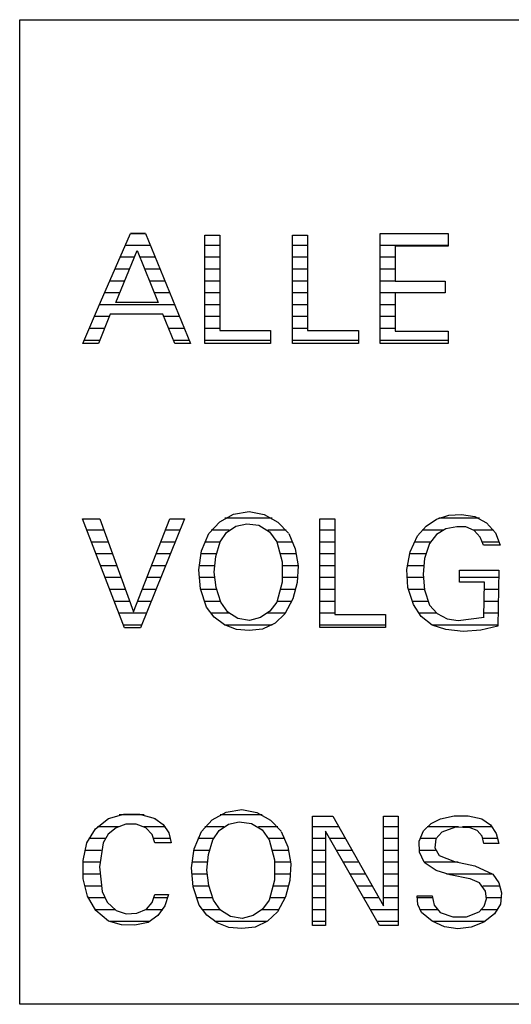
# Model space of a CAD drawing. Extents: x -20500 to 18806, y -14250 to 12231.
# Tile 1 of 16: x -16699 to -14996, y -7267 to -3854. Entities that reach past the tile are written whole.
import ezdxf

# ---------------------------------------------------------------- set-up
doc = ezdxf.new("R2010")
doc.units = 0
doc.header["$MEASUREMENT"] = 0
doc.linetypes.add('DOT', pattern=[50, 0, -50])
doc.layers.add('LAYER107', color=2, linetype='DOT')
doc.layers.add('LAYER28', color=1, linetype='CONTINUOUS')

msp = doc.modelspace()

# ---------------------------------------------------------------- linework, layer by layer
at = {"layer": 'LAYER107', "color": 5, "linetype": 'Continuous'}
for p, q in [((-16418.75, -4834.15565), (-16315.56245, -4595.2816)), ((-16315.56245, -4595.2816), (-16263.62455, -4595.2816)), ((-16263.62455, -4595.2816), (-16107.87505, -4976.79635)), ((-16057.74995, -4807.1556), (-16057.74995, -4600.82815)), ((-16057.74995, -4600.82815), (-16005.81205, -4600.82815)), ((-16005.81205, -4600.82815), (-16005.81205, -4931.781)), ((-15753.99935, -4807.1556), (-15753.99935, -4600.82815)), ((-15753.99935, -4600.82815), (-15702.063, -4600.82815)), ((-15702.063, -4600.82815), (-15702.063, -4931.781)), ((-15450.25025, -4782.9212), (-15450.25025, -4595.98425)), ((-15450.25025, -4595.98425), (-15215.56245, -4595.98425)), ((-15215.56245, -4595.98425), (-15215.56245, -4639.5939)), ((-15215.56245, -4639.5939), (-15398.3124, -4639.5939)), ((-15398.3124, -4639.5939), (-15398.3124, -4760.76545)), ((-16366.1255, -4834.8591), (-16292.0624, -4654.1401)), ((-16292.0624, -4654.1401), (-16219.3756, -4834.8591)), ((-15398.3124, -4760.76545), (-15225.9369, -4760.76545)), ((-15225.9369, -4760.76545), (-15225.9369, -4801.60905)), ((-16057.74995, -4977.48375), (-16057.74995, -4807.1556)), ((-15753.99935, -4977.48375), (-15753.99935, -4807.1556)), ((-15450.25025, -4977.48375), (-15450.25025, -4782.9212)), ((-15225.9369, -4801.60905), (-15398.3124, -4801.60905)), ((-15398.3124, -4801.60905), (-15398.3124, -4933.85885)), ((-16480.37415, -4977.48375), (-16418.75, -4834.15565)), ((-16289.624, -4834.8591), (-16366.1255, -4834.8591)), ((-16219.3756, -4834.8591), (-16289.93685, -4834.8591)), ((-16385.49955, -4875.70265), (-16426.3748, -4977.48375)), ((-16203.4378, -4875.70265), (-16385.49955, -4875.70265)), ((-16161.8744, -4976.79635), (-16203.4378, -4875.70265)), ((-16005.81205, -4931.781), (-15829.93775, -4931.781)), ((-15829.93775, -4931.781), (-15829.93775, -4977.48375)), ((-15702.063, -4931.781), (-15526.18715, -4931.781)), ((-15526.18715, -4931.781), (-15526.18715, -4977.48375)), ((-15398.3124, -4933.85885), (-15215.56245, -4933.85885)), ((-15215.56245, -4933.85885), (-15215.56245, -4977.48375)), ((-16426.3748, -4977.48375), (-16480.37415, -4977.48375)), ((-16107.87505, -4976.79635), (-16161.8744, -4976.79635)), ((-16107.87505, -4976.79635), (-16107.87505, -4976.79635)), ((-15829.93775, -4977.48375), (-16057.74995, -4977.48375)), ((-15526.18715, -4977.48375), (-15753.99935, -4977.48375)), ((-15215.56245, -4977.48375), (-15450.25025, -4977.48375)), ((-15958.44115, -5568.9308), (-15904.63715, -5559.67065)), ((-15904.6875, -5559.68665), (-15851.8463, -5570.1561)), ((-16336.438, -5962.96885), (-16481.8756, -5584.23425)), ((-16481.8756, -5584.23425), (-16450.68815, -5584.23425)), ((-16450.68815, -5584.23425), (-16421.62475, -5584.23425)), ((-16421.62475, -5584.23425), (-16305.3116, -5907.5779)), ((-16305.3116, -5907.5779), (-16178.62395, -5584.23425)), ((-16128.7491, -5584.23425), (-16280.37565, -5962.96885)), ((-16178.62395, -5584.23425), (-16128.7491, -5584.23425)), ((-16043.75, -5634.9373), (-16006.46665, -5594.8929)), ((-16006.46665, -5594.8929), (-15958.44115, -5568.9308)), ((-15851.8463, -5570.1561), (-15804.6097, -5596.0766)), ((-15804.6097, -5596.0766), (-15767.5461, -5634.8072)), ((-15659.62525, -5791.1556), (-15659.62525, -5584.8282)), ((-15659.62525, -5584.8282), (-15607.6874, -5584.8282)), ((-15607.6874, -5584.8282), (-15607.6874, -5915.781)), ((-15291.75415, -5610.43775), (-15254.94995, -5586.22055)), ((-15254.94995, -5586.22055), (-15213.1241, -5572.37585)), ((-15213.1241, -5572.37585), (-15169.4031, -5569.83185)), ((-15169.31305, -5569.85895), (-15123.1827, -5576.1406)), ((-15123.1827, -5576.1406), (-15082.27995, -5598.08695)), ((-15982.48445, -5632.0469), (-15950.50355, -5610.27565)), ((-15950.50355, -5610.27565), (-15912.9318, -5601.75325)), ((-15912.87535, -5601.7029), (-15870.4773, -5607.1892)), ((-15870.4773, -5607.1892), (-15833.83635, -5629.171)), ((-15833.83635, -5629.171), (-15809.04845, -5663.9744)), ((-15320.9366, -5643.24915), (-15291.75415, -5610.43775)), ((-15222.72795, -5619.00865), (-15255.95245, -5639.4058)), ((-15184.5627, -5612.09375), (-15222.72795, -5619.00865)), ((-15153.685, -5612.8437), (-15184.5398, -5612.06855)), ((-15125.47605, -5625.3689), (-15153.685, -5612.8437)), ((-15104.20685, -5647.7337), (-15125.47605, -5625.3689)), ((-15082.27995, -5598.08695), (-15051.503, -5633.10585)), ((-16068.9377, -5695.98425), (-16043.7927, -5635.0067)), ((-16020.0577, -5715.572), (-16004.19615, -5663.86755)), ((-16004.24955, -5664.0156), (-15982.48445, -5632.0469)), ((-15808.99965, -5664.0156), (-15790.5411, -5733.16385)), ((-15767.5003, -5634.9373), (-15744.9478, -5689.08155)), ((-15346.70105, -5699.56705), (-15320.9488, -5643.24415)), ((-15255.95245, -5639.4058), (-15279.40825, -5670.3415)), ((-15093.1259, -5676.4843), (-15104.20685, -5647.7337)), ((-15051.503, -5633.10585), (-15034.993, -5676.48925)), ((-16078.9627, -5761.61425), (-16068.9377, -5695.98425)), ((-15744.9478, -5689.08155), (-15734.7824, -5747.05885)), ((-15358.0185, -5760.45645), (-15346.70105, -5699.56705)), ((-15279.3747, -5670.24995), (-15296.492, -5722.53115)), ((-15068.18695, -5676.4843), (-15093.1259, -5676.4843)), ((-15035.0006, -5676.4843), (-15068.18695, -5676.4843)), ((-16025.0244, -5769.01205), (-16020.0577, -5715.572)), ((-15790.5411, -5733.16385), (-15790.5411, -5804.6795)), ((-15296.492, -5722.53115), (-15302.2339, -5776.8902)), ((-16073.0789, -5827.74315), (-16078.9627, -5761.61425)), ((-15734.7824, -5747.05885), (-15737.5351, -5805.4405)), ((-15354.2282, -5822.27175), (-15358.0185, -5760.45645)), ((-15176.2497, -5804.57765), (-15176.2497, -5763.0306)), ((-15176.2497, -5763.0306), (-15039.12505, -5763.0306)), ((-15039.12505, -5763.0306), (-15043.31205, -5956.21795)), ((-16018.9636, -5822.75315), (-16025.0244, -5769.01205)), ((-15659.62525, -5961.48375), (-15659.62525, -5791.1556)), ((-15302.2339, -5776.8902), (-15296.492, -5831.24925)), ((-16051.6876, -5890.4373), (-16073.0789, -5827.74315)), ((-16002.1881, -5873.8121), (-16018.9636, -5822.75315)), ((-15790.5411, -5804.6795), (-15808.97825, -5873.77585)), ((-15737.5351, -5805.4405), (-15753.11125, -5862.2032)), ((-15335.49955, -5881.43655), (-15354.2282, -5822.27175)), ((-15296.492, -5831.24925), (-15279.3518, -5883.5819)), ((-15088.99995, -5804.57765), (-15176.2497, -5804.57765)), ((-15091.06295, -5925.04655), (-15088.99995, -5804.57765)), ((-15753.11125, -5862.2032), (-15780.542, -5913.81225)), ((-16025.4303, -5925.78925), (-16051.69525, -5890.34765)), ((-15978.54005, -5907.69575), (-16002.17135, -5873.84455)), ((-15808.99965, -5873.8121), (-15832.72095, -5905.0892)), ((-15309.1385, -5923.03735), (-15335.4355, -5881.52735)), ((-15279.3747, -5883.51555), (-15253.39965, -5912.8479)), ((-15990.02535, -5952.5032), (-16025.4303, -5925.78925)), ((-15943.82325, -5930.03465), (-15978.54005, -5907.69575)), ((-15903.18755, -5937.51525), (-15943.82325, -5930.03465)), ((-15865.2481, -5927.11905), (-15903.125, -5937.5454)), ((-15832.72095, -5905.0892), (-15865.2481, -5927.11905)), ((-15780.6244, -5913.9843), (-15814.6866, -5946.85705)), ((-15607.6874, -5915.781), (-15431.81305, -5915.781)), ((-15431.81305, -5915.781), (-15431.81305, -5961.48375)), ((-15270.1828, -5953.35195), (-15309.1385, -5923.03735)), ((-15253.39965, -5912.8479), (-15219.01855, -5931.5727)), ((-15219.01855, -5931.5727), (-15180.3192, -5937.484)), ((-15180.37565, -5937.51525), (-15090.86455, -5924.99125)), ((-16280.37565, -5962.96885), (-16336.438, -5962.96885)), ((-15948.73655, -5968.0313), (-15990.02535, -5952.5032)), ((-15904.6875, -5971.28065), (-15948.73655, -5968.0313)), ((-15857.58515, -5966.67405), (-15904.6112, -5971.30585)), ((-15814.6866, -5946.85705), (-15857.58515, -5966.67405)), ((-15431.81305, -5961.48375), (-15659.62525, -5961.48375)), ((-15223.3124, -5968.6714), (-15270.1828, -5953.35195)), ((-15163.03255, -5974.71045), (-15223.19945, -5968.68975)), ((-15102.1454, -5970.4956), (-15163.03255, -5974.71045)), ((-15043.31205, -5956.21795), (-15102.1454, -5970.4956)), ((-16391.81215, -6622.89045), (-16338.58645, -6608.1047)), ((-16338.58645, -6608.1047), (-16283.6624, -6608.1047)), ((-16283.6624, -6608.1047), (-16230.4367, -6622.89045)), ((-16032.0297, -6627.89385), (-15984.0042, -6601.93025)), ((-15984.0042, -6601.93025), (-15930.19865, -6592.6712)), ((-15930.249, -6592.68725), (-15877.40785, -6603.1563)), ((-15877.40785, -6603.1563), (-15830.1712, -6629.07715)), ((-15685.18675, -6820.6871), (-15685.18675, -6615.0627)), ((-15685.18675, -6615.0627), (-15614.563, -6615.0627)), ((-15614.563, -6615.0627), (-15438.68715, -6926.62505)), ((-15438.68715, -6926.62505), (-15438.68715, -6615.0627)), ((-15438.68715, -6615.0627), (-15388.81225, -6615.0627)), ((-15388.81225, -6615.0627), (-15388.81225, -6994.4847)), ((-15241.93725, -6624.32785), (-15194.37715, -6613.6368)), ((-15194.37715, -6613.6368), (-15145.46815, -6613.86795)), ((-15145.46815, -6613.86795), (-15097.8592, -6625.06105)), ((-16436.08095, -6659.33075), (-16391.71755, -6622.863)), ((-16331.2332, -6643.2564), (-16364.78425, -6656.1455)), ((-16295.1401, -6643.2564), (-16331.2332, -6643.2564)), ((-16261.62415, -6656.1241), (-16295.1401, -6643.2564)), ((-16230.49925, -6622.89045), (-16201.7029, -6643.72405)), ((-16201.7029, -6643.72405), (-16182.1884, -6673.3307)), ((-16069.3115, -6667.9367), (-16032.0297, -6627.89385)), ((-16008.0475, -6665.0467), (-15976.0666, -6643.27545)), ((-15976.0666, -6643.27545), (-15938.49485, -6634.75265)), ((-15938.4369, -6634.7023), (-15896.0388, -6640.1886)), ((-15896.0388, -6640.1886), (-15859.3979, -6662.1704)), ((-15830.1712, -6629.07715), (-15793.1076, -6667.80775)), ((-15300.1251, -6666.5619), (-15274.30265, -6640.96985)), ((-15274.30265, -6640.96985), (-15242.03035, -6624.3347)), ((-15189.7766, -6653.10975), (-15237.0758, -6670.7283)), ((-15139.4989, -6656.1714), (-15189.7766, -6653.10975)), ((-15097.937, -6625.01525), (-15068.75765, -6645.88775)), ((-15068.75765, -6645.88775), (-15048.30475, -6675.4814)), ((-16466.5619, -6708.04595), (-16436.08095, -6659.33075)), ((-16392.5247, -6677.8656), (-16410.47515, -6708.00095)), ((-16364.8117, -6656.1241), (-16392.5247, -6677.8656)), ((-16240.4495, -6678.7224), (-16261.6852, -6656.1081)), ((-16230.49925, -6708.04595), (-16240.4495, -6678.7224)), ((-16182.1884, -6673.3307), (-16174.3927, -6708.07725)), ((-16094.4992, -6728.98485), (-16069.35425, -6668.0069)), ((-16029.8126, -6697.0154), (-16008.0475, -6665.0467)), ((-15859.3979, -6662.1704), (-15834.61, -6696.97495)), ((-15793.06185, -6667.9367), (-15770.50935, -6722.0825)), ((-15453.2501, -6994.4847), (-15639.50045, -6667.67195)), ((-15639.50045, -6667.67195), (-15639.50045, -6994.4847)), ((-15315.0406, -6702.005), (-15300.13275, -6666.642)), ((-15237.12465, -6670.7184), (-15257.72095, -6693.83315)), ((-15114.9048, -6665.1413), (-15139.4531, -6656.1714)), ((-15097.5891, -6684.7191), (-15114.9048, -6665.1413)), ((-15091.687, -6710.1715), (-15097.5891, -6684.7191)), ((-15048.30475, -6675.4814), (-15039.0854, -6710.2539)), ((-16479.7043, -6769.162), (-16466.62445, -6708.1764)), ((-16410.49955, -6708.04595), (-16422.8958, -6791.5245)), ((-16205.56185, -6708.04595), (-16230.49925, -6708.04595)), ((-16174.3744, -6708.04595), (-16205.56185, -6708.04595)), ((-16045.6192, -6748.57255), (-16029.7577, -6696.86965)), ((-15834.5627, -6697.0154), (-15816.10415, -6766.16285)), ((-15770.50935, -6722.0825), (-15760.34395, -6780.05905)), ((-15314.2853, -6740.51665), (-15315.0406, -6702.005)), ((-15257.72095, -6693.83315), (-15261.35405, -6724.52315)), ((-15064.6866, -6710.1715), (-15091.687, -6710.1715)), ((-15039.0625, -6710.1715), (-15064.6866, -6710.1715)), ((-16104.52425, -6794.6144), (-16094.4992, -6728.98485)), ((-16050.58595, -6802.01265), (-16045.6192, -6748.57255)), ((-15297.99955, -6775.2655), (-15314.2853, -6740.51665)), ((-15261.35405, -6724.52315), (-15246.76515, -6751.76775)), ((-15246.81245, -6751.7189), (-15193.4204, -6772.51205)), ((-16479.01305, -6831.97175), (-16479.7043, -6769.162)), ((-16422.8958, -6791.5245), (-16413.7604, -6876.10015)), ((-15816.10415, -6766.16285), (-15816.10415, -6837.67855)), ((-15760.34395, -6780.05905), (-15763.09815, -6838.4407)), ((-15256.4316, -6804.20915), (-15297.94615, -6775.37155)), ((-15193.49975, -6772.4991), (-15122.876, -6787.7182)), ((-15122.876, -6787.7182), (-15060.553, -6816.80605)), ((-16098.64045, -6860.7437), (-16104.52425, -6794.6144)), ((-16044.52515, -6855.75335), (-16050.58595, -6802.01265)), ((-15685.18675, -6994.4847), (-15685.18675, -6820.6871)), ((-15208.0002, -6818.8904), (-15256.4316, -6804.20915)), ((-15139.4989, -6832.0465), (-15208.0002, -6818.8904)), ((-15060.56215, -6816.81135), (-15039.08385, -6845.9175)), ((-16464.50045, -6892.92145), (-16479.01305, -6831.97175)), ((-16027.74965, -6906.8115), (-16044.52515, -6855.75335)), ((-15816.10415, -6837.67855), (-15834.5413, -6906.77565)), ((-15763.09815, -6838.4407), (-15778.6743, -6895.20415)), ((-15106.54905, -6846.13875), (-15139.46075, -6832.01905)), ((-15085.437, -6874.96795), (-15106.54905, -6846.13875)), ((-15039.08385, -6845.9175), (-15030.78765, -6881.2042)), ((-16435.87035, -6942.7307), (-16464.4821, -6893.02215)), ((-16413.81225, -6875.92085), (-16395.79775, -6913.8466)), ((-16240.36255, -6914.991), (-16230.4764, -6886.6989)), ((-16230.49925, -6886.68745), (-16183.49915, -6886.68745)), ((-16183.49915, -6886.68745), (-16195.84505, -6926.29775)), ((-16077.24915, -6923.43675), (-16098.64045, -6860.7437)), ((-15322.25035, -6891.5779), (-15270.3125, -6891.5779)), ((-15319.5801, -6921.94595), (-15322.23665, -6891.54435)), ((-15270.3125, -6891.5779), (-15263.4186, -6923.7671)), ((-15082.2235, -6901.34735), (-15085.4538, -6874.942)), ((-15030.7495, -6881.20345), (-15034.0515, -6920.2347)), ((-16395.79775, -6913.8466), (-16364.81325, -6942.08525)), ((-16259.5627, -6937.9219), (-16240.36255, -6914.991)), ((-16195.84505, -6926.29775), (-16220.4178, -6959.8961)), ((-16050.99485, -6958.78985), (-16077.2583, -6923.34825)), ((-16004.1031, -6940.6952), (-16027.7359, -6906.84435)), ((-15834.5627, -6906.8115), (-15858.284, -6938.089)), ((-15778.6743, -6895.20415), (-15806.1035, -6946.81245)), ((-15306.9992, -6949.749), (-15319.5801, -6921.94595)), ((-15263.4186, -6923.7671), (-15243.2831, -6949.765)), ((-15107.56225, -6946.87425), (-15090.07415, -6926.86995)), ((-15090.07415, -6926.86995), (-15082.2235, -6901.34735)), ((-15034.0515, -6920.2347), (-15054.2618, -6953.86275)), ((-16391.81215, -6979.46775), (-16435.87035, -6942.7307)), ((-16364.8117, -6942.07765), (-16330.0308, -6953.55225)), ((-16330.0308, -6953.55225), (-16293.3914, -6952.1126)), ((-16293.3914, -6952.1126), (-16259.581, -6937.92115)), ((-16220.4178, -6959.8961), (-16254.55015, -6983.7242)), ((-16015.5884, -6985.50415), (-16050.99485, -6958.78985)), ((-15969.38475, -6963.0348), (-16004.1031, -6940.6952)), ((-15890.80965, -6960.11965), (-15928.6865, -6970.54595)), ((-15858.284, -6938.089), (-15890.80965, -6960.11965)), ((-15806.18745, -6946.9841), (-15840.24965, -6979.85765)), ((-15270.76265, -6979.6448), (-15307.1045, -6949.6765)), ((-15243.31205, -6949.749), (-15198.67555, -6964.82085)), ((-15151.4908, -6963.8191), (-15107.46155, -6946.8254)), ((-15054.31215, -6953.9055), (-15091.56495, -6982.6004)), ((-16346.70715, -6991.8396), (-16391.91895, -6979.3953)), ((-16300.1419, -6993.26705), (-16346.70715, -6991.8396)), ((-16254.5624, -6983.7181), (-16300.1419, -6993.26705)), ((-15974.2996, -7001.0315), (-16015.5884, -6985.50415)), ((-15928.7491, -6970.51545), (-15969.38475, -6963.0348)), ((-15840.24965, -6979.85765), (-15883.1482, -6999.67345)), ((-15639.50045, -6994.4847), (-15685.18675, -6994.4847)), ((-15388.81225, -6994.4847), (-15453.2501, -6994.4847)), ((-15228.00295, -6998.74955), (-15270.76265, -6979.6448)), ((-15198.67555, -6964.82085), (-15151.4908, -6963.8191)), ((-15091.56495, -6982.6004), (-15134.9304, -7000.2846)), ((-15930.249, -7004.2816), (-15974.2996, -7001.0315)), ((-15883.1482, -6999.67345), (-15930.17425, -7004.30525)), ((-15181.7093, -7005.82125), (-15228.00295, -6998.74955)), ((-15134.9304, -7000.2846), (-15181.7093, -7005.82125))]:
    msp.add_line(p, q, dxfattribs=at)
at = {"layer": 'LAYER107', "color": 2, "linetype": 'Continuous'}
for p, q in [((-16263.3621, -4595.92665), (-16315.84015, -4595.92665)), ((-16246.5744, -4637.04795), (-16333.60445, -4637.04795)), ((-16005.81205, -4637.0472), (-16057.74995, -4637.0472)), ((-15702.063, -4637.0472), (-15753.99935, -4637.0472)), ((-15215.56245, -4637.0472), (-15450.25025, -4637.0472)), ((-16301.90885, -4678.1685), (-16351.3672, -4678.1685)), ((-16229.7867, -4678.1685), (-16282.39745, -4678.1685)), ((-16005.81205, -4678.1685), (-16057.74995, -4678.1685)), ((-15702.063, -4678.1685), (-15753.99935, -4678.1685)), ((-15398.3124, -4678.1685), (-15450.25025, -4678.1685)), ((-16318.7622, -4719.2898), (-16369.13145, -4719.2898)), ((-16213.0005, -4719.2898), (-16265.85845, -4719.2898)), ((-16005.81205, -4719.2898), (-16057.74995, -4719.2898)), ((-15702.063, -4719.2898), (-15753.99935, -4719.2898)), ((-15398.3124, -4719.2898), (-15450.25025, -4719.2898)), ((-16335.614, -4760.41105), (-16386.89425, -4760.41105)), ((-16196.21275, -4760.41105), (-16249.31945, -4760.41105)), ((-16005.81205, -4760.41105), (-16057.74995, -4760.41105)), ((-15702.063, -4760.41105), (-15753.99935, -4760.41105)), ((-15398.3124, -4760.41105), (-15450.25025, -4760.41105)), ((-16352.46735, -4801.53235), (-16404.657, -4801.53235)), ((-16179.42505, -4801.53235), (-16232.78045, -4801.53235)), ((-16005.81205, -4801.53235), (-16057.74995, -4801.53235)), ((-15702.063, -4801.53235), (-15753.99935, -4801.53235)), ((-15225.9369, -4801.53235), (-15450.25025, -4801.53235)), ((-16162.63735, -4842.65365), (-16422.40295, -4842.65365)), ((-16005.81205, -4842.65365), (-16057.74995, -4842.65365)), ((-15702.063, -4842.65365), (-15753.99935, -4842.65365)), ((-15398.3124, -4842.65365), (-15450.25025, -4842.65365)), ((-16388.74055, -4883.77535), (-16440.0833, -4883.77535)), ((-16145.85115, -4883.77535), (-16200.119, -4883.77535)), ((-16005.81205, -4883.77535), (-16057.74995, -4883.77535)), ((-15702.063, -4883.77535), (-15753.99935, -4883.77535)), ((-15398.3124, -4883.77535), (-15450.25025, -4883.77535)), ((-16405.25515, -4924.8966), (-16457.76365, -4924.8966)), ((-16129.0634, -4924.8966), (-16183.2123, -4924.8966)), ((-16005.81205, -4924.8966), (-16057.74995, -4924.8966)), ((-15702.063, -4924.8966), (-15753.99935, -4924.8966)), ((-15398.3124, -4924.8966), (-15450.25025, -4924.8966)), ((-16421.7697, -4966.0179), (-16475.44405, -4966.0179)), ((-16112.2757, -4966.0179), (-16166.30705, -4966.0179)), ((-15829.93775, -4966.01675), (-16057.74995, -4966.01675)), ((-15526.18715, -4966.01675), (-15753.99935, -4966.01675)), ((-15215.56245, -4966.01675), (-15450.25025, -4966.01675)), ((-15824.50105, -5582.83615), (-15988.62455, -5582.83615)), ((-15106.5521, -5582.83615), (-15247.4869, -5582.83615)), ((-16407.33645, -5623.95745), (-16466.6214, -5623.95745)), ((-16144.6533, -5623.95745), (-16194.18795, -5623.95745)), ((-15973.38255, -5623.9563), (-16035.79405, -5623.9563)), ((-15775.78735, -5623.9563), (-15839.93075, -5623.9563)), ((-15607.6874, -5623.9563), (-15659.62525, -5623.9563)), ((-15233.7494, -5623.9563), (-15305.6717, -5623.9563)), ((-15057.547, -5623.9563), (-15127.5467, -5623.9563)), ((-16392.54455, -5665.0776), (-16450.8301, -5665.0776)), ((-16161.1145, -5665.0776), (-16210.2997, -5665.0776)), ((-16004.7043, -5665.0776), (-16058.32365, -5665.0776)), ((-15753.22265, -5665.0776), (-15808.56475, -5665.0776)), ((-15607.6874, -5665.0776), (-15659.62525, -5665.0776)), ((-15276.5808, -5665.0776), (-15332.9529, -5665.0776)), ((-15037.6663, -5665.0776), (-15095.99305, -5665.0776)), ((-16377.7527, -5706.19925), (-16435.03875, -5706.19925)), ((-16177.57875, -5706.19925), (-16226.41145, -5706.19925)), ((-16018.0313, -5706.19925), (-16071.5744, -5706.19925)), ((-15740.55635, -5706.19925), (-15795.4544, -5706.19925)), ((-15607.6874, -5706.19925), (-15659.62525, -5706.19925)), ((-15292.4469, -5706.19925), (-15348.71065, -5706.19925)), ((-16362.9593, -5747.32055), (-16419.24895, -5747.32055)), ((-16194.04145, -5747.32055), (-16242.52165, -5747.32055)), ((-16024.3347, -5747.32055), (-16078.1433, -5747.32055)), ((-15734.7656, -5747.32055), (-15789.0564, -5747.32055)), ((-15607.6874, -5747.32055), (-15659.62525, -5747.32055)), ((-15300.5478, -5747.32055), (-15356.87865, -5747.32055)), ((-16348.1674, -5788.44185), (-16403.45765, -5788.44185)), ((-16210.50415, -5788.44185), (-16258.6334, -5788.44185)), ((-16024.1226, -5788.44185), (-16078.50495, -5788.44185)), ((-15735.4004, -5788.44185), (-15788.90075, -5788.44185)), ((-15607.6874, -5788.44185), (-15659.62525, -5788.44185)), ((-15301.97755, -5788.44185), (-15358.19245, -5788.44185)), ((-15039.6759, -5788.44185), (-15176.2497, -5788.44185)), ((-16333.37555, -5829.56315), (-16387.6663, -5829.56315)), ((-16226.96685, -5829.56315), (-16274.7452, -5829.56315)), ((-16017.37975, -5829.56315), (-16072.68525, -5829.56315)), ((-15742.50945, -5829.56315), (-15794.9753, -5829.56315)), ((-15607.6874, -5829.56315), (-15659.62525, -5829.56315)), ((-15296.846, -5829.56315), (-15352.7649, -5829.56315)), ((-15040.567, -5829.56315), (-15089.4272, -5829.56315)), ((-16318.5837, -5870.68445), (-16371.875, -5870.68445)), ((-16243.42955, -5870.68445), (-16290.85695, -5870.68445)), ((-16003.5599, -5870.68445), (-16060.26765, -5870.68445)), ((-15756.6559, -5870.68445), (-15807.7255, -5870.68445)), ((-15607.6874, -5870.68445), (-15659.62525, -5870.68445)), ((-15284.7397, -5870.68445), (-15340.12605, -5870.68445)), ((-15041.45815, -5870.68445), (-15090.13215, -5870.68445)), ((-16259.89225, -5911.80575), (-16356.0837, -5911.80575)), ((-15974.0204, -5911.80575), (-16037.71055, -5911.80575)), ((-15779.1855, -5911.80575), (-15840.4358, -5911.80575)), ((-15607.6874, -5911.80575), (-15659.62525, -5911.80575)), ((-15254.69055, -5911.80575), (-15318.3365, -5911.80575)), ((-15042.34925, -5911.80575), (-15090.83555, -5911.80575)), ((-16276.355, -5952.927), (-16340.2939, -5952.927)), ((-15824.37135, -5952.92625), (-15989.2502, -5952.92625)), ((-15431.81305, -5952.92625), (-15659.62525, -5952.92625)), ((-15043.24035, -5952.92625), (-15270.9778, -5952.92625)), ((-16267.9703, -6610.86655), (-16354.27855, -6610.86655)), ((-15859.38875, -6610.8658), (-16005.0812, -6610.8658)), ((-16357.2876, -6651.9867), (-16429.2526, -6651.9867)), ((-16194.62585, -6651.9867), (-16269.0872, -6651.9867)), ((-15992.0868, -6651.9867), (-16057.28605, -6651.9867)), ((-15805.59385, -6651.9867), (-15872.3236, -6651.9867)), ((-15593.71795, -6651.9867), (-15685.18675, -6651.9867)), ((-15388.81225, -6651.9867), (-15438.68715, -6651.9867)), ((-15178.8727, -6651.9867), (-15287.38555, -6651.9867)), ((-15063.20955, -6651.9867), (-15164.8758, -6651.9867)), ((-16403.47595, -6693.10835), (-16459.4635, -6693.10835)), ((-16176.13375, -6693.10835), (-16233.81805, -6693.10835)), ((-16028.01665, -6693.10835), (-16081.7871, -6693.10835)), ((-15780.82735, -6693.10835), (-15836.39985, -6693.10835)), ((-15639.50045, -6693.10835), (-15685.18675, -6693.10835)), ((-15570.5063, -6693.10835), (-15625.0046, -6693.10835)), ((-15388.81225, -6693.10835), (-15438.68715, -6693.10835)), ((-15257.38985, -6693.10835), (-15312.86775, -6693.10835)), ((-15042.0212, -6693.10835), (-15094.1345, -6693.10835)), ((-16416.74195, -6734.23005), (-16473.94865, -6734.23005)), ((-16042.3706, -6734.23005), (-16095.90605, -6734.23005)), ((-15767.26835, -6734.23005), (-15822.229, -6734.23005)), ((-15639.50045, -6734.23005), (-15685.18675, -6734.23005)), ((-15547.2931, -6734.23005), (-15601.5686, -6734.23005)), ((-15388.81225, -6734.23005), (-15438.68715, -6734.23005)), ((-15258.5083, -6734.23005), (-15315.5243, -6734.23005)), ((-16422.17255, -6775.35095), (-16480.2597, -6775.35095)), ((-16049.4858, -6775.35095), (-16103.24705, -6775.35095)), ((-15760.6827, -6775.35095), (-15815.05585, -6775.35095)), ((-15639.50045, -6775.35095), (-15685.18675, -6775.35095)), ((-15524.0799, -6775.35095), (-15578.13415, -6775.35095)), ((-15388.81225, -6775.35095), (-15438.68715, -6775.35095)), ((-15180.26735, -6775.35095), (-15297.96755, -6775.35095)), ((-16422.4716, -6816.47265), (-16480.4901, -6816.47265)), ((-16050.0519, -6816.47265), (-16104.34875, -6816.47265)), ((-15760.5469, -6816.47265), (-15814.15405, -6816.47265)), ((-15639.50045, -6816.47265), (-15685.18675, -6816.47265)), ((-15500.86825, -6816.47265), (-15554.6982, -6816.47265)), ((-15388.81225, -6816.47265), (-15438.68715, -6816.47265)), ((-15061.01685, -6816.47265), (-15221.32265, -6816.47265)), ((-16417.6529, -6857.59355), (-16474.6521, -6857.59355)), ((-16044.1162, -6857.59355), (-16099.28895, -6857.59355)), ((-15766.85485, -6857.59355), (-15819.4626, -6857.59355)), ((-15639.50045, -6857.59355), (-15685.18675, -6857.59355)), ((-15477.65505, -6857.59355), (-15531.26375, -6857.59355)), ((-15388.81225, -6857.59355), (-15438.68715, -6857.59355)), ((-15034.6344, -6857.59355), (-15095.2286, -6857.59355)), ((-16405.1941, -6898.7152), (-16462.3123, -6898.7152)), ((-16185.76355, -6898.7152), (-16233.284, -6898.7152)), ((-16031.20115, -6898.7152), (-16087.70905, -6898.7152)), ((-15780.0995, -6898.7152), (-15831.36445, -6898.7152)), ((-15639.50045, -6898.7152), (-15685.18675, -6898.7152)), ((-15454.44185, -6898.7152), (-15507.8293, -6898.7152)), ((-15388.81225, -6898.7152), (-15438.68715, -6898.7152)), ((-15270.06075, -6898.7152), (-15322.5403, -6898.7152)), ((-15030.00795, -6898.7152), (-15082.045, -6898.7152)), ((-16368.3655, -6939.8361), (-16438.2477, -6939.8361)), ((-16203.7491, -6939.8361), (-16262.64345, -6939.8361)), ((-16004.98655, -6939.83535), (-16066.9754, -6939.83535)), ((-15801.5045, -6939.83535), (-15860.1654, -6939.83535)), ((-15639.50045, -6939.83535), (-15685.18675, -6939.83535)), ((-15388.81225, -6939.83535), (-15484.3933, -6939.83535)), ((-15253.25775, -6939.83535), (-15312.81435, -6939.83535)), ((-15043.22815, -6939.83535), (-15099.6338, -6939.83535)), ((-16249.08295, -6980.95705), (-16387.9776, -6980.95705)), ((-15841.8808, -6980.95705), (-16023.32, -6980.95705)), ((-15639.50045, -6980.95705), (-15685.18675, -6980.95705)), ((-15388.81225, -6980.95705), (-15460.95885, -6980.95705)), ((-15088.76345, -6980.95705), (-15268.61115, -6980.95705))]:
    msp.add_line(p, q, dxfattribs=at)
at = {"layer": 'LAYER28', "color": 3, "linetype": 'Continuous'}
for p, q in [((-16698.999, -3854.4842), (-5408.37515, -3854.4842)), ((-16698.999, -7267.4835), (-16698.999, -3854.4842)), ((-5408.37515, -7267.4835), (-16698.999, -7267.4835))]:
    msp.add_line(p, q, dxfattribs=at)

doc.saveas('drawing.dxf')
